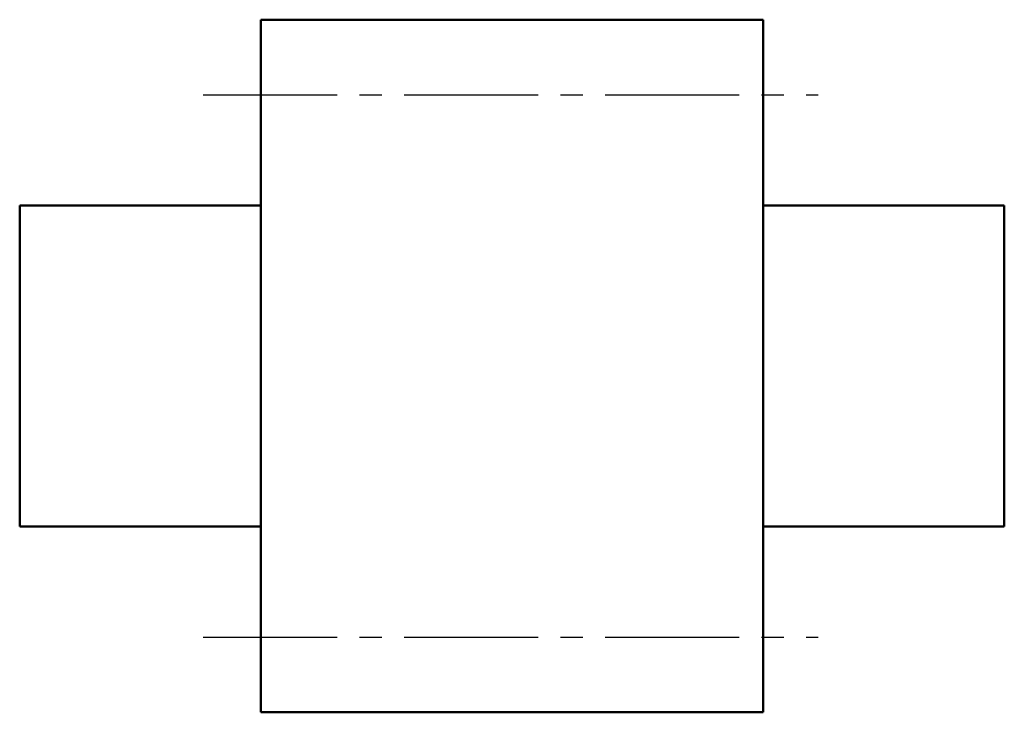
# Model space of a CAD drawing. Header units: millimetres. Extents: x 85.7 to 134.7, y 51.4 to 85.9.
import ezdxf

# ---------------------------------------------------------------- set-up
doc = ezdxf.new("R2010")
doc.units = ezdxf.units.MM
doc.header["$LTSCALE"] = 0.7
doc.linetypes.add('CENTER2', pattern=[28.575, 19.05, -3.175, 3.175, -3.175])
doc.layers.add('点画线层', color=3, linetype='CENTER2', lineweight=25)
doc.layers.add('粗实线层', color=1, linetype='Continuous', lineweight=50)

msp = doc.modelspace()

# ---------------------------------------------------------------- linework, layer by layer
at = {"layer": '点画线层', "color": 7, "ltscale": 0.5}
for p, q in [((94.859, 82.137), (125.461, 82.137)), ((94.859, 55.137), (125.461, 55.137))]:
    msp.add_line(p, q, dxfattribs=at)
at = {"layer": '粗实线层', "color": 7, "ltscale": 0.5}
for p, q in [((97.729, 85.887), (122.729, 85.887)), ((97.729, 85.887), (97.729, 68.637)), ((122.729, 85.887), (122.729, 68.637)), ((85.729, 76.637), (85.729, 68.637)), ((85.729, 76.637), (97.729, 76.637)), ((134.729, 76.637), (122.729, 76.637)), ((134.729, 76.637), (134.729, 68.637)), ((85.729, 60.637), (85.729, 68.637)), ((97.729, 51.387), (97.729, 68.637)), ((122.729, 51.387), (122.729, 68.637)), ((134.729, 60.637), (134.729, 68.637)), ((85.729, 60.637), (97.729, 60.637)), ((134.729, 60.637), (122.729, 60.637)), ((97.729, 51.387), (122.729, 51.387))]:
    msp.add_line(p, q, dxfattribs=at)

doc.saveas('drawing.dxf')
